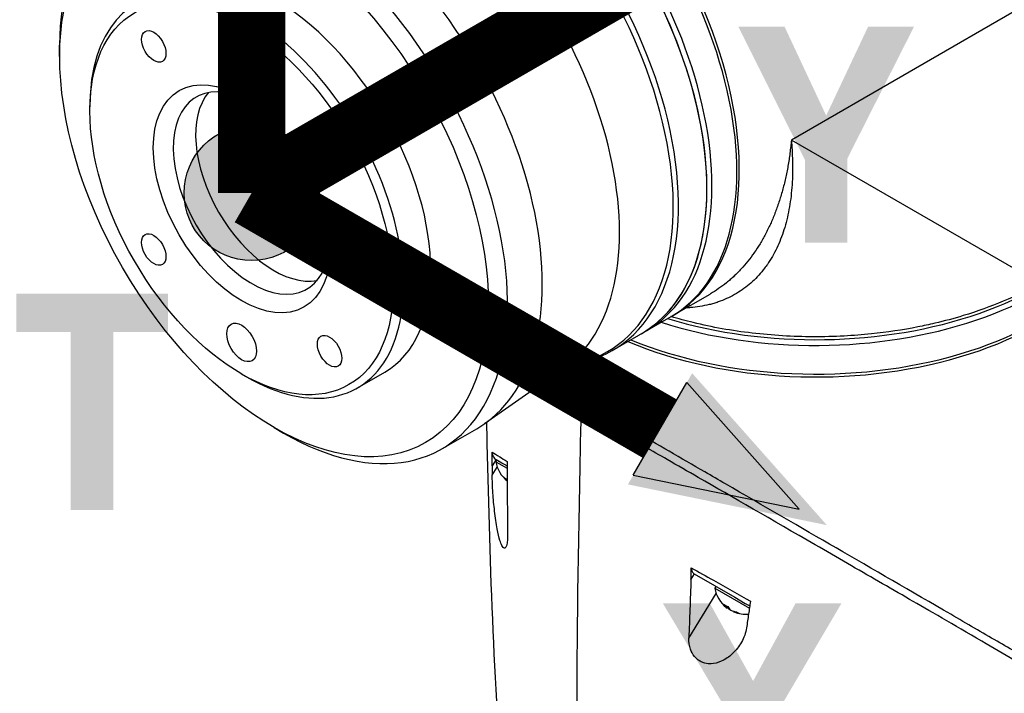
# Model space of a CAD drawing. Header units: millimetres. Extents: x 0 to 5219, y 0 to 2970.
# Tile 224 of 228: x 3247 to 3387, y 2407 to 2503. Entities that reach past the tile are written whole.
import ezdxf

# ---------------------------------------------------------------- set-up
doc = ezdxf.new("R2010")
doc.units = ezdxf.units.MM
doc.header["$LTSCALE"] = 0.2
for name, color, linetype in [('01_Object Line', 4, 'Continuous'), ('07_Special Line2', 76, 'Continuous'), ('12_Before Rev.Num.', 5, 'Continuous')]:
    doc.layers.add(name, color=color, linetype=linetype)
doc.layers.add('14_Mark', color=7, linetype='Continuous', true_color=0xe03c31)
doc.styles.add('Rainbow-5.0 Style', font='malgunsl.ttf')

# ---------------------------------------------------------------- blocks, each defined once
blk = doc.blocks.new('A$C6bc54f51')
for p, q in [((142.48, 1196.38), (107.87, 1176.39)), ((3.91, 1188.28), (3.91, 1189.86)), ((8.2, 1180.5), (8.2, 1181.31)), ((143.12, 1156.04), (107.87, 1176.39)), ((91.16, 1151.53), (96.33, 1154.51)), ((96.33, 1154.51), (96.33, 1154.51)), ((82.51, 1146.53), (90.81, 1151.32)), ((77.18, 1144.64), (77.84, 1144.77)), ((29.77, 1143.14), (30.48, 1142.73)), ((46.23, 1141.17), (50.12, 1143.42)), ((75.44, 1143.86), (64.26, 1136.06)), ((77.85, 1138.14), (78.75, 1138.95)), ((34.37, 1135.54), (35.73, 1134.75)), ((58.23, 1132.52), (63.17, 1135.37)), ((65.93, 1130.99), (65.38, 1130.1)), ((66.03, 1130.94), (65.88, 1130.68)), ((65.88, 1130.68), (67.49, 1129.75)), ((66.03, 1130.94), (66.32, 1130.77)), ((65.38, 1128.76), (66.09, 1129.91)), ((94.08, 1114.74), (93.61, 1113.99)), ((94.08, 1114.74), (99.82, 1111.43)), ((95.51, 1114.56), (95.51, 1114.56)), ((95.58, 1114.52), (95.58, 1114.52)), ((96.17, 1114.19), (96.17, 1114.19)), ((97.14, 1112.97), (96.99, 1112.71)), ((96.99, 1112.71), (101.91, 1109.87)), ((99.13, 1112.52), (99.13, 1112.52)), ((93.31, 1105.63), (97.2, 1111.94)), ((99.82, 1111.43), (101.33, 1110.56)), ((101.74, 1111.04), (101.74, 1111.04)), ((98.86, 1110.06), (98.75, 1109.88)), ((99.13, 1109.7), (99.12, 1109.67)), ((99.66, 1109.44), (99.63, 1109.38)), ((101.33, 1110.56), (101.96, 1110.19))]:
    blk.add_line(p, q)
for centre, start, end in [((70.32, 1131.48), 190.2393, 231.2982), ((101.44, 1113.52), 190.2393, 232.0145), ((101.44, 1113.52), 247.9855, 274.4285)]:
    blk.add_arc(centre, 4.52, start, end)
for centre, major_axis, ratio, start_param, end_param in [((68.31, 1190.29), (22.5, -38.97), 0.57735, 0, 3.141593), ((64.06, 1187.84), (-22.5, 38.97), 0.57735, 3.141593, 6.283185), ((64.06, 1187.84), (22.5, -38.97), 0.57735, 0, 3.141593), ((64.77, 1188.25), (22.5, -38.97), 0.57735, 0, 3.141593), ((59.43, 1185.17), (22.39, -38.78), 0.57735, 6.092564, 9.615399), ((60.01, 1185.5), (-22.5, 38.97), 0.57735, 2.950972, 6.473806), ((68.66, 1190.5), (22.5, -38.97), 0.57735, 6.275328, 8.628268), ((40.67, 1174.34), (22.5, -38.97), 0.57735, 0, 3.141593), ((35.73, 1171.49), (22.5, -38.97), 0.57735, 5.497787, 10.210176), ((52.46, 1181.15), (21.92, -37.96), 0.57735, 0.049466, 2.106626), ((34.37, 1170.7), (-15.75, 27.28), 0.57735, 3.141593, 6.283185), ((30.48, 1168.45), (-15.75, 27.28), 0.57735, 2.356194, 7.068583), ((31.18, 1168.86), (-7.88, 13.64), 0.57735, 5.55942, 10.148544), ((34.37, 1170.7), (7.88, -13.64), 0.57735, 3.345023, 6.079755), ((111.3, 1174), (45, 0), 0.57735, 4.226786, 6.283185), ((111.3, 1173.19), (45, 0), 0.57735, 4.203607, 6.283185), ((111.3, 1168.7), (45, 0), 0.57735, 4.078449, 6.291042), ((111.3, 1169.11), (45, 0), 0.57735, 4.089699, 6.283185), ((101.59, 1157.17), (2, 0), 0.57735, 0.275781, 0.275794), ((2518.83, 1715.45), (2115.74, 1665.62), 0.73313, 2.577115, 2.578242), ((98.77, 1362.05), (18.61, 309.58), 0.034154, 2.393618, 2.81451), ((77.22, 1263.99), (6.03, 199.3), 0.03852, 2.315592, 2.375727), ((70.07, 1131.63), (-2.25, -3.9), 0.57735, 5.955485, 6.130063), ((69.6, 1131.9), (-2.14, -3.71), 0.816497, 6.1984, 6.295733), ((109.55, 1247), (-14.92, -195.92), 0.040268, 5.461749, 5.521548), ((101.18, 1113.66), (-2.25, -3.9), 0.57735, 5.955485, 6.202632), ((100.71, 1113.94), (-2.14, -3.71), 0.816497, 6.1984, 6.367971), ((101.25, 1113.62), (-2.25, -3.9), 0.816497, 6.169141, 6.202632), ((101.62, 1113.41), (-2.25, -3.9), 0.816497, 6.087678, 6.202632), ((101.69, 1113.37), (-2.25, -3.9), 0.57735, 5.955485, 6.202632), ((101.18, 1113.66), (-2.25, -3.9), 0.57735, 0.080554, 0.114044), ((101.25, 1113.62), (-2.25, -3.9), 0.816497, 0.080554, 0.3277), ((101.62, 1113.41), (-2.25, -3.9), 0.816497, 0.080554, 0.3277), ((102.46, 1112.92), (-2.14, -3.71), 0.57735, 6.1984, 6.367971)]:
    blk.add_ellipse(centre, major_axis=major_axis, ratio=ratio, start_param=start_param, end_param=end_param)
for centre, major_axis in [((34.37, 1170.7), (21.53, -37.29)), ((29.77, 1168.04), (15.25, -26.41)), ((17.27, 1189.69), (1.23, -2.13)), ((29.77, 1168.04), (-8.88, 15.37)), ((42.27, 1175.26), (1.23, -2.13)), ((17.27, 1160.83), (1.23, -2.13)), ((29.77, 1147.63), (-1.5, 2.6)), ((42.27, 1146.39), (1.23, -2.13))]:
    blk.add_ellipse(centre, major_axis=major_axis, ratio=0.57735)
for points, knots in [([(107.87, 1176.39), (107.88, 1176.24), (107.91, 1175.95), (107.95, 1175.36), (108.01, 1174.34), (108.06, 1172.91), (108.04, 1171.24), (107.95, 1169.61), (107.79, 1168.04), (107.55, 1166.51), (107.23, 1165.03), (106.7, 1163.16), (105.86, 1160.99), (104.85, 1159.25), (104.08, 1158.19), (103.54, 1157.5), (102.82, 1156.7), (101.89, 1155.84), (100.88, 1155.08), (99.82, 1154.41), (98.68, 1153.83), (97.68, 1153.44), (96.85, 1153.17), (95.99, 1152.94), (94.89, 1152.72), (93.79, 1152.59), (93.13, 1152.55), (92.92, 1152.54)], [-0.00005585, -0.00005585, -0.00005585, -0.00005585, 0.00051707, 0.00109, 0.00223584, 0.00452754, 0.00681923, 0.00911093, 0.01140263, 0.01369432, 0.01598602, 0.01827771, 0.0228611, 0.02744449, 0.02859034, 0.02973619, 0.03202788, 0.03431958, 0.03661127, 0.03890297, 0.04119466, 0.04348636, 0.04463221, 0.04577806, 0.04806975, 0.05036145, 0.05135454, 0.05135454, 0.05135454, 0.05135454]), ([(107.87, 1176.39), (107.86, 1176.24), (107.84, 1176.08), (107.83, 1175.92), (107.81, 1175.76), (107.79, 1175.6), (107.78, 1175.45), (107.74, 1175.13), (107.71, 1174.82), (107.67, 1174.51), (107.63, 1174.2), (107.58, 1173.9), (107.54, 1173.6), (107.49, 1173.29), (107.44, 1172.99), (107.39, 1172.69), (107.28, 1172.09), (107.16, 1171.5), (107.03, 1170.93), (106.9, 1170.35), (106.76, 1169.78), (106.61, 1169.22), (106.45, 1168.66), (106.29, 1168.11), (106.11, 1167.57), (106.11, 1167.57), (106.11, 1167.56), (106.11, 1167.56), (105.93, 1167.02), (105.74, 1166.5), (105.54, 1165.98), (105.54, 1165.98), (105.54, 1165.97), (105.53, 1165.97), (105.43, 1165.71), (105.33, 1165.46), (105.22, 1165.21), (105.22, 1165.2), (105.22, 1165.2), (105.22, 1165.2), (105.12, 1164.95), (105.01, 1164.7), (104.9, 1164.46), (104.89, 1164.45), (104.89, 1164.45), (104.89, 1164.45), (104.67, 1163.96), (104.43, 1163.48), (104.19, 1163.02), (104.19, 1163.01), (104.19, 1163.01), (104.19, 1163.01), (103.94, 1162.55), (103.69, 1162.1), (103.42, 1161.66), (103.42, 1161.66), (103.42, 1161.65), (103.42, 1161.65), (103.15, 1161.22), (102.88, 1160.79), (102.59, 1160.39), (102.59, 1160.38), (102.59, 1160.38), (102.59, 1160.37), (102.3, 1159.96), (102, 1159.57), (101.7, 1159.18), (101.39, 1158.8), (101.08, 1158.43), (100.75, 1158.08), (100.75, 1158.08), (100.74, 1158.07), (100.74, 1158.07), (100.58, 1157.89), (100.41, 1157.72), (100.24, 1157.54), (100.07, 1157.38), (99.9, 1157.21), (99.73, 1157.05), (99.73, 1157.05), (99.73, 1157.04), (99.72, 1157.04), (99.55, 1156.88), (99.38, 1156.72), (99.2, 1156.57), (99.2, 1156.57), (99.19, 1156.56), (99.19, 1156.56), (99.02, 1156.41), (98.84, 1156.26), (98.66, 1156.11), (98.65, 1156.11), (98.65, 1156.11), (98.65, 1156.1), (98.28, 1155.81), (97.91, 1155.53), (97.53, 1155.27), (97.15, 1155.01), (96.76, 1154.76), (96.37, 1154.53), (96.37, 1154.53), (96.36, 1154.53), (96.36, 1154.53), (96.35, 1154.52), (96.34, 1154.52), (96.33, 1154.51)], [-0.00005797, -0.00005797, -0.00005797, -0.00005797, 0.00049405, 0.00049405, 0.00049405, 0.00104607, 0.00104607, 0.00104607, 0.0021501, 0.0021501, 0.0021501, 0.00325414, 0.00325414, 0.00325414, 0.00435817, 0.00435817, 0.00435817, 0.00656624, 0.00656624, 0.00656624, 0.00877431, 0.00877431, 0.00877431, 0.01098238, 0.01098238, 0.01098238, 0.01099361, 0.01099361, 0.01099361, 0.01319044, 0.01319044, 0.01319044, 0.01320357, 0.01320357, 0.01320357, 0.01429448, 0.01429448, 0.01429448, 0.01430847, 0.01430847, 0.01430847, 0.01539851, 0.01539851, 0.01539851, 0.01541335, 0.01541335, 0.01541335, 0.01760658, 0.01760658, 0.01760658, 0.01762291, 0.01762291, 0.01762291, 0.01981465, 0.01981465, 0.01981465, 0.01983223, 0.01983223, 0.01983223, 0.02202272, 0.02202272, 0.02202272, 0.02204132, 0.02204132, 0.02204132, 0.02425053, 0.02425053, 0.02425053, 0.02643885, 0.02643885, 0.02643885, 0.02645881, 0.02645881, 0.02645881, 0.02756281, 0.02756281, 0.02756281, 0.02864692, 0.02864692, 0.02864692, 0.02866725, 0.02866725, 0.02866725, 0.02975095, 0.02975095, 0.02975095, 0.02977133, 0.02977133, 0.02977133, 0.03085499, 0.03085499, 0.03085499, 0.03087541, 0.03087541, 0.03087541, 0.03308346, 0.03308346, 0.03308346, 0.03527112, 0.03527112, 0.03527112, 0.03529119, 0.03529119, 0.03529119, 0.03534111, 0.03534111, 0.03534111, 0.03534111]), ([(143.12, 1156.04), (143.11, 1156.03), (143.09, 1156.03), (141.49, 1155.11), (139.79, 1154.26), (136.18, 1152.73), (134.28, 1152.04), (130.98, 1151.03), (129.62, 1150.67), (127.45, 1150.16), (126.65, 1149.99), (123.69, 1149.4), (121.48, 1149.07), (117.96, 1148.71), (116.67, 1148.61), (113.92, 1148.46), (112.46, 1148.43), (109.54, 1148.44), (108.08, 1148.48), (105.18, 1148.66), (103.73, 1148.79), (100.87, 1149.12), (99.45, 1149.33), (96.66, 1149.83), (95.29, 1150.12), (92.86, 1150.7), (91.8, 1150.99), (90.76, 1151.3)], [-0.005485, -0.005485, -0.005485, -0.005485, 0, 0, 0.672232, 0.672232, 1.344501, 1.344501, 1.792512, 1.792512, 2.048534, 2.048534, 2.731437, 2.731437, 3.121573, 3.121573, 3.559727, 3.559727, 3.997928, 3.997928, 4.436084, 4.436084, 4.874274, 4.874274, 5.31242, 5.31242, 5.663307, 5.663307, 5.663307, 5.663307]), ([(75.44, 1143.86), (75.56, 1143.94), (75.68, 1144.02), (75.94, 1144.17), (76.07, 1144.24), (76.34, 1144.37), (76.47, 1144.42), (76.71, 1144.51), (76.82, 1144.55), (77.02, 1144.61), (77.11, 1144.63), (77.18, 1144.64)], [3.8775249, 3.8775249, 3.8775249, 3.8775249, 3.9255423, 3.9255423, 3.9735597, 3.9735597, 4.0215771, 4.0215771, 4.0695944, 4.0695944, 4.1176118, 4.1176118, 4.1176118, 4.1176118]), ([(78.75, 1138.95), (78.72, 1138.96), (78.69, 1138.98), (78.62, 1139.02), (78.59, 1139.04), (78.5, 1139.1), (78.43, 1139.14), (78.24, 1139.25), (78.12, 1139.32), (77.74, 1139.54), (77.49, 1139.69), (76.76, 1140.12), (76.28, 1140.4), (74.89, 1141.2), (74.03, 1141.7), (73.19, 1142.18), (73.15, 1142.21), (73.11, 1142.23)], [0.0000473, 0.0000473, 0.0000473, 0.0000473, 0.0110084, 0.0110084, 0.0203933, 0.0203933, 0.039197, 0.039197, 0.0769304, 0.0769304, 0.152825, 0.152825, 0.3056694, 0.3056694, 0.6102316, 0.6102316, 0.6261714, 0.6261714, 0.6261714, 0.6261714]), ([(77.85, 1138.14), (77.83, 1138.15), (77.8, 1138.16), (77.75, 1138.2), (77.72, 1138.21), (77.64, 1138.26), (77.59, 1138.29), (77.43, 1138.38), (77.33, 1138.44), (77.02, 1138.62), (76.81, 1138.74), (76.2, 1139.09), (75.8, 1139.32), (74.64, 1139.99), (73.9, 1140.41), (72.8, 1141.05), (72.41, 1141.27), (72.04, 1141.49)], [0.000001, 0.000001, 0.000001, 0.000001, 0.0091616, 0.0091616, 0.0169709, 0.0169709, 0.0325896, 0.0325896, 0.0638273, 0.0638273, 0.1263043, 0.1263043, 0.2512646, 0.2512646, 0.5013302, 0.5013302, 0.6457966, 0.6457966, 0.6457966, 0.6457966]), ([(142.81, 1101.97), (142.8, 1101.98), (142.74, 1102.02), (142.6, 1102.09), (142.54, 1102.12), (142.37, 1102.21), (142.26, 1102.28), (141.92, 1102.46), (141.69, 1102.59), (141, 1102.97), (140.53, 1103.23), (139.1, 1104.03), (138.11, 1104.6), (135.03, 1106.37), (132.84, 1107.65), (124.99, 1112.21), (119.41, 1115.44), (109.24, 1121.32), (103.91, 1124.4), (97.54, 1128.09), (96.56, 1128.66), (92.18, 1131.2), (88.8, 1133.15), (84.38, 1135.7), (83.19, 1136.39), (81.47, 1137.39), (80.9, 1137.71), (80.08, 1138.19), (79.81, 1138.34), (79.4, 1138.57), (79.27, 1138.65), (79.07, 1138.76), (79.01, 1138.8), (78.91, 1138.86), (78.88, 1138.88), (78.81, 1138.92), (78.78, 1138.93), (78.75, 1138.95)], [0.0003975, 0.0003975, 0.0003975, 0.0003975, 0.0037334, 0.0037334, 0.0059736, 0.0059736, 0.0104554, 0.0104554, 0.0194241, 0.0194241, 0.0373842, 0.0373842, 0.0734232, 0.0734232, 0.1463793, 0.1463793, 0.3201527, 0.3201527, 0.4871586, 0.4871586, 0.516686, 0.516686, 0.6197489, 0.6197489, 0.6590143, 0.6590143, 0.678683, 0.678683, 0.6884419, 0.6884419, 0.6932923, 0.6932923, 0.6957089, 0.6957089, 0.6969153, 0.6969153, 0.6983201, 0.6983201, 0.6983201, 0.6983201]), ([(77.85, 1138.14), (77.88, 1138.12), (77.91, 1138.1), (77.98, 1138.06), (78.01, 1138.04), (78.05, 1138.02)], [-0.02987732, -0.02987732, -0.02987732, -0.02987732, -0.01373724, -0.01373724, 0, 0, 0, 0]), ([(157.86, 1091.94), (157.86, 1091.93), (157.51, 1092.1), (156.71, 1092.56), (155.89, 1093.07), (152.75, 1094.92), (150.85, 1096), (146.64, 1098.43), (144.91, 1099.48), (142.87, 1100.62), (141.51, 1101.34), (138.04, 1103.34), (136.53, 1104.24), (130.94, 1107.53), (127.33, 1109.59), (123.24, 1111.95), (121.76, 1112.8), (117.37, 1115.34), (114.37, 1117.07), (105.1, 1122.43), (99.46, 1125.69), (93.17, 1129.3), (91.7, 1130.14), (88.07, 1132.23), (85.92, 1133.46), (81.81, 1135.84), (79.86, 1136.98), (78.05, 1138.02)], [1.915503, 1.915503, 1.915503, 1.915503, 2.453917, 2.453917, 3.119268, 3.119268, 3.710855, 3.710855, 4.236876, 4.236876, 4.642605, 4.642605, 4.934699, 4.934699, 5.667174, 5.667174, 6.066186, 6.066186, 6.818123, 6.818123, 8.314738, 8.314738, 8.772171, 8.772171, 9.455351, 9.455351, 10.137965, 10.137965, 10.137965, 10.137965]), ([(67.12, 1081.64), (65.55, 1099.48), (65.04, 1117.22), (64.62, 1135.35), (64.61, 1135.82), (64.6, 1136.3)], [0, 0, 0, 0, 6.08921, 6.08921, 6.253362, 6.253362, 6.253362, 6.253362]), ([(65.37, 1132.03), (65.64, 1131.86), (66, 1131.63), (66.45, 1131.36), (66.75, 1131.17), (67.1, 1130.96), (67.49, 1130.72)], [0, 0, 0, 0, 0.5977799, 0.5977799, 0.5977799, 0.9999999, 0.9999999, 0.9999999, 0.9999999]), ([(65.37, 1132.03), (65.37, 1131.9), (65.39, 1131.77), (65.45, 1131.56), (65.49, 1131.47), (65.64, 1131.22), (65.77, 1131.08), (65.93, 1130.99)], [0.0000032, 0.0000032, 0.0000032, 0.0000032, 0.0503484, 0.0503484, 0.0941618, 0.0941618, 0.1878468, 0.1878468, 0.1878468, 0.1878468]), ([(65.38, 1130.1), (65.38, 1130.45), (65.38, 1130.82), (65.37, 1131.45), (65.37, 1131.76), (65.37, 1132.03)], [-0.2324123, -0.2324123, -0.2324123, -0.2324123, -0.1008984, -0.1008984, -0.0000209, -0.0000209, -0.0000209, -0.0000209]), ([(65.93, 1130.99), (66.12, 1130.88), (66.39, 1130.73), (66.72, 1130.54), (66.79, 1130.49), (66.95, 1130.4), (67.26, 1130.22), (67.33, 1130.18), (67.41, 1130.14), (67.49, 1130.09)], [0, 0, 0, 0, 0.5, 0.5, 0.5, 0.75, 0.75, 0.75, 0.8421236, 0.8421236, 0.8421236, 0.8421236]), ([(67.49, 1130.72), (67.49, 1130.46), (67.49, 1130.16), (67.49, 1129.63), (67.49, 1129.34), (67.49, 1129.07)], [-0.1934752, -0.1934752, -0.1934752, -0.1934752, -0.0983779, -0.0983779, 0, 0, 0, 0]), ([(65.38, 1130.1), (65.38, 1129.87), (65.38, 1129.65), (65.38, 1129.2), (65.38, 1128.98), (65.38, 1128.76)], [-0.1686475, -0.1686475, -0.1686475, -0.1686475, -0.0843243, -0.0843243, -0.000001, -0.000001, -0.000001, -0.000001]), ([(67.56, 1120.5), (67.56, 1120.14), (67.55, 1119.8), (67.5, 1119.21), (67.45, 1118.95), (67.34, 1118.6), (67.28, 1118.49), (67.17, 1118.4), (67.12, 1118.4), (67.02, 1118.43), (66.98, 1118.46), (66.87, 1118.57), (66.81, 1118.66), (66.66, 1118.96), (66.56, 1119.21), (66.34, 1119.93), (66.2, 1120.48), (65.94, 1121.89), (65.81, 1122.75), (65.61, 1124.51), (65.53, 1125.4), (65.41, 1127.2), (65.38, 1128.07), (65.38, 1128.76)], [-1.636051, -1.636051, -1.636051, -1.636051, -1.487609, -1.487609, -1.342627, -1.342627, -1.229751, -1.229751, -1.162071, -1.162071, -1.103238, -1.103238, -1.031704, -1.031704, -0.907622, -0.907622, -0.714138, -0.714138, -0.48257, -0.48257, -0.258591, -0.258591, -0.000001, -0.000001, -0.000001, -0.000001]), ([(93.61, 1113.99), (93.62, 1114.25), (93.63, 1114.53), (93.65, 1115.06), (93.65, 1115.36), (93.66, 1115.61)], [-0.1913085, -0.1913085, -0.1913085, -0.1913085, -0.0940503, -0.0940503, 0, 0, 0, 0]), ([(93.66, 1115.61), (94.71, 1115.02), (95.76, 1114.42), (96.81, 1113.83), (98.59, 1112.82), (100.35, 1111.83), (102.08, 1110.85)], [0, 0, 0, 0, 0.371058, 0.371058, 0.371058, 1, 1, 1, 1]), ([(93.66, 1115.61), (93.66, 1115.51), (93.66, 1115.42), (93.7, 1115.24), (93.73, 1115.15), (93.81, 1115), (93.85, 1114.93), (93.96, 1114.82), (94.01, 1114.78), (94.08, 1114.74)], [0, 0, 0, 0, 0.0370329, 0.0370329, 0.076468, 0.076468, 0.1152358, 0.1152358, 0.1527656, 0.1527656, 0.1527656, 0.1527656]), ([(102.07, 1110.84), (102.02, 1110.56), (101.97, 1110.23), (101.88, 1109.66), (101.83, 1109.35), (101.79, 1109.05)], [-0.2166132, -0.2166132, -0.2166132, -0.2166132, -0.1116759, -0.1116759, 0, 0, 0, 0]), ([(101.79, 1109.05), (101.74, 1108.72), (101.7, 1108.4), (101.6, 1107.74), (101.55, 1107.41), (101.51, 1107.08)], [0.000001, 0.000001, 0.000001, 0.000001, 0.1240778, 0.1240778, 0.2481545, 0.2481545, 0.2481545, 0.2481545]), ([(101.51, 1107.08), (101.41, 1106.37), (101.14, 1105.67), (100.44, 1104.44), (100, 1103.87), (99.03, 1102.96), (98.5, 1102.59), (97.43, 1102.11), (96.94, 1101.99), (96.18, 1101.96), (95.89, 1101.98), (95.41, 1102.1), (95.22, 1102.17), (94.88, 1102.34), (94.73, 1102.44), (94.4, 1102.69), (94.24, 1102.85), (93.84, 1103.34), (93.66, 1103.69), (93.37, 1104.54), (93.29, 1105.07), (93.31, 1105.63)], [-1.596737, -1.596737, -1.596737, -1.596737, -1.33399, -1.33399, -1.081083, -1.081083, -0.864266, -0.864266, -0.684891, -0.684891, -0.576042, -0.576042, -0.504751, -0.504751, -0.44002, -0.44002, -0.35801, -0.35801, -0.205711, -0.205711, -0.000001, -0.000001, -0.000001, -0.000001])]:
    blk.add_open_spline(points, degree=3, knots=knots)
blk.add_open_spline([(102.08, 1110.85), (102.08, 1110.85), (102.07, 1110.84), (102.07, 1110.84)], degree=3)
blk = doc.blocks.new('A$C36afca62')
h = blk.add_hatch(color=256)
h.dxf.hatch_style = 1
h.paths.add_polyline_path([(6, 0, 1), (-6, 0, 1)])
at = {"layer": '14_Mark'}
blk.add_hatch(color=256, dxfattribs=at).paths.add_polyline_path([(51.084, -29.494), (39.12, -16.002), (33.418, -25.878)])
blk.add_circle((0, 0), 6)
at = {"layer": '07_Special Line2', "const_width": 6}
blk.add_lwpolyline([(36.269, 20.94), (0, 0)], dxfattribs=at)
at = {"layer": '12_Before Rev.Num.', "const_width": 6}
blk.add_lwpolyline([(0, 41.88), (0, 0)], dxfattribs=at)
at = {"layer": '14_Mark'}
for p, q in [((33.893, -25.055), (38.645, -16.825)), ((48.615, -28.068), (38.645, -16.825)), ((33.893, -25.055), (48.615, -28.068))]:
    blk.add_line(p, q, dxfattribs=at)
at = {"layer": '14_Mark', "const_width": 6}
blk.add_lwpolyline([(36.269, -20.94), (0, 0)], dxfattribs=at)
at = {"insert": (-21.407, -18.551), "char_height": 19.2, "attachment_point": 4, "style": 'Rainbow-5.0 Style'}
blk.add_mtext('{\\fMalgun Gothic Semilight|b1|i0|c129|p50;T}', dxfattribs=at)
at = {"layer": '07_Special Line2', "insert": (43.221, 5.18), "char_height": 19.2, "attachment_point": 4, "style": 'Rainbow-5.0 Style'}
blk.add_mtext('{\\fMalgun Gothic Semilight|b1|i0|c129|p50;Y}', dxfattribs=at)
at = {"layer": '14_Mark', "insert": (36.133, -46.025), "char_height": 19.2, "attachment_point": 4, "style": 'Rainbow-5.0 Style'}
blk.add_mtext('{\\fMalgun Gothic Semilight|b1|i0|c129|p50;X}', dxfattribs=at)

msp = doc.modelspace()

# ---------------------------------------------------------------- block references
at = {"xscale": 1.6, "yscale": 1.6, "zscale": 1.6}
msp.add_blockref('A$C36afca62', (3279.913, 2478.583), dxfattribs=at)
at = {"layer": '01_Object Line'}
msp.add_blockref('A$C6bc54f51', (3248.729, 1309.722), dxfattribs=at)

doc.saveas('drawing.dxf')
